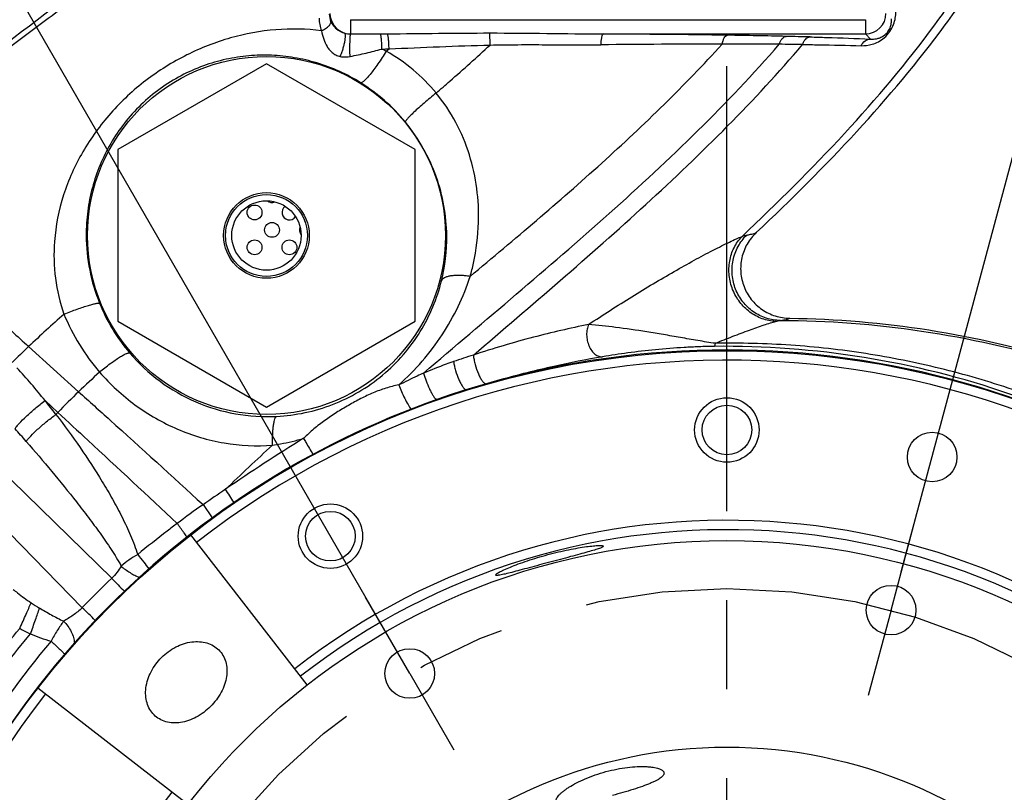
# Model space of a CAD drawing. Header units: inches. Extents: x 0 to 34, y 0 to 22.
# Tile 22 of 164: x 4 to 5.5, y 5.9 to 7.1. Entities that reach past the tile are written whole.
import ezdxf

# ---------------------------------------------------------------- set-up
doc = ezdxf.new("R2010")
doc.units = ezdxf.units.IN
doc.header["$LTSCALE"] = 1.87
doc.header["$MEASUREMENT"] = 0
doc.linetypes.add('CENTER', pattern=[0.6, 0.375, -0.075, 0.075, -0.075])
doc.layers.get('0').update_dxf_attribs({"linetype": 'CONTINUOUS'})
doc.layers.add('3_ALL_AXES', color=7, linetype='CONTINUOUS')
doc.layers.add('7_ALL_FEATURES', color=7, linetype='CONTINUOUS')
doc.styles.get("Standard").update_dxf_attribs({"font": 'txt', "width": 0.8})
doc.dimstyles.new('DIMSTYLE_1', dxfattribs={"dimtxt": 0.14, "dimasz": 0.156, "dimexe": 0.125, "dimexo": 0.0625, "dimgap": 0.07, "dimtad": 0, "dimtih": 1, "dimtoh": 1, "dimlfac": 4, "dimzin": 4, "dimdsep": 46, "dimtxsty": 'Standard', "dimblk": '_FILLED', "dimblk1": '_FILLED', "dimblk2": '_FILLED', "dimcen": 0.09, "dimadec": 0, "dimazin": 0, "dimtp": 0.001, "dimtm": 0.001, "dimtfac": 1, "dimtofl": 0, "dimtmove": 0, "dimatfit": 3, "dimldrblk": '_FILLED', "dimfxl": 0, "dimtolj": 1, "dimtzin": 4, "dimarcsym": 0})
doc.dimstyles.new('DIMSTYLE_4', dxfattribs={"dimtxt": 0.14, "dimasz": 0.156, "dimexe": 0.125, "dimexo": 0.0625, "dimgap": 0.09, "dimtad": 0, "dimtih": 1, "dimtoh": 1, "dimdec": 0, "dimlfac": 4, "dimzin": 4, "dimdsep": 46, "dimtxsty": 'Standard', "dimblk": '_FILLED', "dimblk1": '_FILLED', "dimblk2": '_FILLED', "dimcen": 0.09, "dimadec": 0, "dimazin": 0, "dimtp": 0.5, "dimtm": 0.5, "dimtfac": 1, "dimtdec": 0, "dimtofl": 0, "dimtmove": 0, "dimatfit": 3, "dimldrblk": '_FILLED', "dimfxl": 0, "dimtolj": 1, "dimtzin": 4, "dimarcsym": 0})

# ---------------------------------------------------------------- blocks, each defined once
blk = doc.blocks.new('_FILLED')
at = {"color": 0, "linetype": 'ByBlock'}
blk.add_solid([(0, 0), (-1, 0.2003), (-1, -0.2003)], dxfattribs=at)
blk = doc.blocks.new('*D1')
at = {"color": 2, "linetype": 'Continuous'}
for p, q in [((4.1007, 7.7822), (2.6768, 7.7822)), ((2.8018, 7.7822), (2.8018, 6.6472)), ((2.8018, 5.2322), (2.8018, 6.1572)), ((2.9785, 5.2322), (2.6768, 5.2322))]:
    blk.add_line(p, q, dxfattribs=at)
at = {"color": 2, "linetype": 'Continuous', "xscale": 0.156, "yscale": 0.156, "zscale": 0.156}
for p, rotation in [((2.8018, 7.7822), 90), ((2.8018, 5.2322), 270)]:
    blk.add_blockref('_FILLED', p, dxfattribs=dict(at, rotation=rotation))
at = {"color": 2, "linetype": 'Continuous', "insert": (2.6898, 6.5772), "char_height": 0.14, "width": 0.784, "attachment_point": 2, "line_spacing_factor": 0.9}
blk.add_mtext('10.20\\P[259,1]', dxfattribs=at)
blk = doc.blocks.new('*D3')
at = {"color": 2, "linetype": 'Continuous'}
for p, q in [((9.1006, 6.5224), (9.1006, 2.0051)), ((5.1007, 3.11), (5.1007, 2.0051)), ((5.1007, 2.1301), (6.6387, 2.1301)), ((9.1006, 2.1301), (7.5627, 2.1301))]:
    blk.add_line(p, q, dxfattribs=at)
at = {"color": 2, "linetype": 'Continuous', "xscale": 0.156, "yscale": 0.156, "zscale": 0.156, "rotation": 180}
blk.add_blockref('_FILLED', (5.1007, 2.1301), dxfattribs=at)
at = {"color": 2, "linetype": 'Continuous', "xscale": 0.156, "yscale": 0.156, "zscale": 0.156}
blk.add_blockref('_FILLED', (9.1006, 2.1301), dxfattribs=at)
at = {"color": 2, "linetype": 'Continuous', "insert": (6.9887, 2.2001), "char_height": 0.14, "width": 0.784, "attachment_point": 2, "line_spacing_factor": 0.9}
blk.add_mtext('16.00\\P[406,4]', dxfattribs=at)
blk = doc.blocks.new('*D4')
at = {"color": 2, "linetype": 'Continuous'}
for p, q in [((5.1221, 11.8763), (1.8268, 11.8763)), ((1.9518, 11.8763), (1.9518, 8.6943)), ((1.9518, 5.2322), (1.9518, 8.2043)), ((2.9785, 5.2322), (1.8268, 5.2322))]:
    blk.add_line(p, q, dxfattribs=at)
at = {"color": 2, "linetype": 'Continuous', "xscale": 0.156, "yscale": 0.156, "zscale": 0.156}
for p, rotation in [((1.9518, 11.8763), 90), ((1.9518, 5.2322), 270)]:
    blk.add_blockref('_FILLED', p, dxfattribs=dict(at, rotation=rotation))
at = {"color": 2, "linetype": 'Continuous', "insert": (1.9518, 8.6243), "char_height": 0.14, "width": 0.56, "attachment_point": 2, "line_spacing_factor": 0.9}
blk.add_mtext('26.58\\P[675]', dxfattribs=at)
blk = doc.blocks.new('*D5')
at = {"color": 2, "linetype": 'Continuous'}
for p, q in [((5.1046, 11.8763), (1.1532, 11.8763)), ((1.2782, 11.8763), (1.2782, 4.9492)), ((1.2782, 2.6117), (1.2782, 4.4592)), ((4.9991, 2.6117), (1.1532, 2.6117))]:
    blk.add_line(p, q, dxfattribs=at)
at = {"color": 2, "linetype": 'Continuous', "xscale": 0.156, "yscale": 0.156, "zscale": 0.156}
for p, rotation in [((1.2782, 11.8763), 90), ((1.2782, 2.6117), 270)]:
    blk.add_blockref('_FILLED', p, dxfattribs=dict(at, rotation=rotation))
at = {"color": 2, "linetype": 'Continuous', "insert": (1.1662, 4.8792), "char_height": 0.14, "width": 0.784, "attachment_point": 2, "line_spacing_factor": 0.9}
blk.add_mtext('37.06\\P[941,3]', dxfattribs=at)
blk = doc.blocks.new('*D22')
at = {"color": 2, "linetype": 'Continuous'}
for p, q in [((5.1007, 7.3545), (5.1007, 8.3068)), ((5.3757, 6.2585), (5.8965, 8.202))]:
    blk.add_line(p, q, dxfattribs=at)
blk.add_arc((5.1007, 5.2322), 2.9495, 69.4921, 90, dxfattribs=at)
for points in [[(5.2575, 8.2089), (5.1007, 8.1818), (5.2559, 8.1464)], [(5.7051, 8.0873), (5.8641, 8.0813), (5.7197, 8.148)]]:
    blk.add_solid(points, dxfattribs=at)
at = {"color": 2, "linetype": 'Continuous', "insert": (6.3627, 7.9682), "char_height": 0.14, "width": 0.317333, "attachment_point": 2, "line_spacing_factor": 0.9}
blk.add_mtext('15\\Fgdt;{\\Fgdt;~}', dxfattribs=at)
blk = doc.blocks.new('*D23')
at = {"color": 2, "linetype": 'Continuous'}
for p, q in [((5.3757, 6.2585), (6.0031, 8.6)), ((4.5695, 6.1524), (3.3574, 8.2517))]:
    blk.add_line(p, q, dxfattribs=at)
for start, end in [(75, 95.4537), (103.3611, 120)]:
    blk.add_arc((5.1007, 5.2322), 3.3616, start, end, dxfattribs=at)
for points in [[(5.8118, 8.4858), (5.9708, 8.4793), (5.8266, 8.5465)], [(3.5418, 8.2457), (3.4199, 8.1434), (3.5718, 8.1909)]]:
    blk.add_solid(points, dxfattribs=at)
at = {"color": 2, "linetype": 'Continuous', "insert": (4.5526, 8.6188), "char_height": 0.14, "width": 0.317333, "attachment_point": 2, "line_spacing_factor": 0.9}
blk.add_mtext('45\\Fgdt;{\\Fgdt;~}', dxfattribs=at)

msp = doc.modelspace()

# ---------------------------------------------------------------- linework, layer by layer
at = {"color": 7, "linetype": 'Continuous'}
for p, q in [((4.5075, 7.129), (4.5075, 7.1065)), ((4.5075, 7.129), (5.319, 7.129)), ((5.319, 7.129), (5.319, 7.1065)), ((4.5541, 7.1066), (4.5654, 7.1067)), ((4.7273, 7.089), (4.7272, 7.108)), ((4.9058, 7.1065), (5.319, 7.1065)), ((5.319, 7.1065), (5.327, 7.0985)), ((4.5636, 7.0792), (4.5681, 7.0831)), ((3.9999, 6.6138), (4.0788, 6.5425)), ((4.0258, 6.5285), (4.046, 6.5099)), ((3.9041, 6.4699), (4.1309, 6.2486)), ((4.0844, 6.2021), (3.8631, 6.4289)), ((4.275, 6.3645), (4.2891, 6.3435))]:
    msp.add_line(p, q, dxfattribs=at)
for centre, radius in [((4.3749, 6.7888), 0.2821), ((5.1007, 6.4822), 0.0391), ((4.4757, 6.3148), 0.0391)]:
    msp.add_circle(centre, radius, dxfattribs=at)
for centre, radius, start, end in [((4.5051, 7.1385), 0.0312, 181.0954, 203.9659), ((4.5075, 7.139), 0.0325, 180.0543, 253.7757), ((5.319, 7.139), 0.0325, 270.0537, 359.9463), ((4.5075, 7.1402), 0.0337, 254.256, 269.8608), ((4.5218, 12.812), 5.7055, 269.8558, 270.324), ((4.777, -15.0678), 22.1746, 89.16127, 89.66705), ((4.9238, -4.657), 11.7628, 88.6826, 89.13426), ((4.9399, -3.7888), 10.8944, 88.46473, 88.66229), ((4.3768, 11.2009), 4.1222, 272.505, 272.659), ((4.4333, 6.8373), 0.2747, 61.6969, 63.2355), ((4.4291, 6.8379), 0.2762, 39.4642, 60.8807), ((5.0829, -9.0225), 16.1129, 89.96308, 90.64277), ((5.1288, -2.1033), 9.1937, 89.66071, 90.221), ((5.0914, -1.3294), 8.4201, 89.12568, 89.37496), ((4.3709, 6.7846), 0.2884, 39.3811, 58.0884), ((4.3806, 6.7904), 0.2899, 180.3088, 202.0075), ((4.3756, 6.7855), 0.2836, 346.0763, 0.6607), ((4.3766, 6.7886), 0.2855, 201.9838, 220.4575), ((5.6791, 4.8327), 2.4478, 131.5436, 133.3139), ((4.8167, 5.7483), 1.19, 133.3414, 135.0823), ((5.1485, 5.1722), 1.4965, 107.3929, 108.6506), ((5.1007, 5.2322), 1.3761, 337.6112, 105.0519), ((3.1615, 5.8362), 1.1074, 38.6945, 42.2227), ((5.7479, 4.7958), 2.416, 132.6236, 133.6983), ((5.1007, 5.2322), 1.3761, 105.067, 158.8102), ((4.8623, 5.7233), 1.1336, 133.7251, 136.0648), ((3.0631, 5.7526), 1.2365, 37.5834, 38.8677), ((3.0225, 7.4962), 1.4214, 315.8828, 316.0574), ((1.9985, 4.7238), 2.6494, 41.0636, 41.6377), ((5.9105, 4.0688), 2.8183, 121.6071, 124.597), ((6.4422, 4.1925), 3.0607, 132.2443, 134.1481), ((5.481, 4.642), 2.1027, 123.8298, 124.9983), ((3.1951, 5.6536), 1.3357, 32.3329, 33.3913), ((5.192, 5.0597), 1.5948, 125.1015, 126.91), ((3.6514, 5.9011), 0.7265, 35.224, 36.6615), ((3.8244, 6.0234), 0.5146, 34.3048, 35.2031), ((5.5955, 4.7375), 2.1044, 134.1052, 135.8948), ((7.0291, 9.0394), 4.0235, 223.9181, 224.3277), ((4.1837, 6.4806), 0.325, 236.4124, 239.154), ((1.2944, 3.3047), 4.0223, 45.6722, 46.0819), ((4.137, 6.4366), 0.3069, 240.4956, 244.0405), ((5.0755, 5.2729), 1.3602, 139.8844, 149.1467), ((4.1135, 6.4269), 0.2884, 247.3963, 254.2592)]:
    msp.add_arc(centre, radius, start, end, dxfattribs=at)
for points, knots in [([(3.7065, 6.882), (3.7381, 6.9109), (3.8028, 6.9664), (3.9342, 7.0699), (4.0657, 7.1674), (4.1909, 7.2655), (4.2767, 7.3382), (4.3535, 7.4119), (4.3986, 7.4639), (4.4186, 7.4903)], [0, 0, 0, 0, 0.136988, 0.272133, 0.534708, 0.660289, 0.780496, 0.894071, 1, 1, 1, 1]), ([(3.7102, 6.8788), (3.7424, 6.9077), (3.8085, 6.9631), (3.91, 7.0415), (4.0113, 7.1168), (4.1102, 7.1903), (4.2044, 7.2633), (4.2918, 7.3368), (4.3697, 7.4114), (4.4153, 7.4643), (4.4354, 7.4912)], [0, 0, 0, 0, 0.136586, 0.271601, 0.404489, 0.53436, 0.660095, 0.78042, 0.894052, 1, 1, 1, 1]), ([(5.1246, 6.7873), (5.1801, 6.8397), (5.2871, 6.9458), (5.4078, 7.0887), (5.4904, 7.2089), (5.5439, 7.3011), (5.5886, 7.396), (5.6119, 7.4615), (5.6218, 7.4944)], [0, 0, 0, 0, 0.262042, 0.516501, 0.640404, 0.762135, 0.881875, 1, 1, 1, 1]), ([(5.1471, 6.7935), (5.2016, 6.8448), (5.3064, 6.9489), (5.4246, 7.0892), (5.5057, 7.2071), (5.5583, 7.2976), (5.6024, 7.3908), (5.6257, 7.4549), (5.6356, 7.4873)], [0, 0, 0, 0, 0.261767, 0.516039, 0.639947, 0.761762, 0.881662, 1, 1, 1, 1]), ([(5.3122, 7.088), (5.3181, 7.0878), (5.3312, 7.0894), (5.3472, 7.0979), (5.358, 7.1098), (5.3653, 7.1237), (5.3671, 7.1351), (5.3669, 7.1419)], [0, 0, 0, 0, 0.204655, 0.455889, 0.610675, 0.759821, 1, 1, 1, 1]), ([(4.458, 7.1312), (4.4579, 7.1279), (4.4585, 7.1211), (4.4604, 7.1146), (4.4617, 7.1115)], [0, 0, 0, 0, 0.501654, 1, 1, 1, 1]), ([(4.4617, 7.1115), (4.4639, 7.1126), (4.467, 7.1143), (4.4708, 7.117), (4.4731, 7.1189), (4.4748, 7.1208), (4.4763, 7.123), (4.4769, 7.1248), (4.4766, 7.1258)], [0, 0, 0, 0, 0.342999, 0.498445, 0.637255, 0.757105, 0.856664, 1, 1, 1, 1]), ([(4.4766, 7.1258), (4.4776, 7.1236), (4.48, 7.1195), (4.4869, 7.1125), (4.4936, 7.1091), (4.4984, 7.1078)], [0, 0, 0, 0, 0.252384, 0.482914, 1, 1, 1, 1]), ([(5.327, 7.0985), (5.3302, 7.0982), (5.3353, 7.0985), (5.3423, 7.1005), (5.3488, 7.1039), (5.355, 7.1099), (5.3588, 7.1175), (5.3602, 7.1245), (5.3602, 7.1285), (5.3601, 7.1303)], [0, 0, 0, 0, 0.181545, 0.286313, 0.414992, 0.597123, 0.770854, 0.895775, 1, 1, 1, 1]), ([(4.4617, 7.1115), (4.4378, 7.1146), (4.3892, 7.1155), (4.3171, 7.1022), (4.2476, 7.0752), (4.1834, 7.0351), (4.1277, 6.9834), (4.0833, 6.9222), (4.0524, 6.8535), (4.0425, 6.8041), (4.0407, 6.7792)], [0, 0, 0, 0, 0.121323, 0.243215, 0.367797, 0.495066, 0.622751, 0.748994, 0.874191, 1, 1, 1, 1]), ([(4.4617, 7.1115), (4.4625, 7.107), (4.4646, 7.0984), (4.4691, 7.0883), (4.474, 7.0813), (4.4785, 7.0768), (4.4843, 7.073), (4.4887, 7.0715), (4.4911, 7.0709)], [0, 0, 0, 0, 0.259512, 0.499737, 0.616718, 0.736157, 0.863072, 1, 1, 1, 1]), ([(4.4911, 7.0709), (4.4919, 7.0725), (4.4933, 7.076), (4.4952, 7.0816), (4.4969, 7.0875), (4.4983, 7.0933), (4.4991, 7.0986), (4.4995, 7.1029), (4.4994, 7.1057), (4.499, 7.1072), (4.4986, 7.1077), (4.4984, 7.1078)], [0, 0, 0, 0, 0.138289, 0.296144, 0.460973, 0.620504, 0.762788, 0.877214, 0.956335, 0.982028, 1, 1, 1, 1]), ([(4.5066, 7.071), (4.5066, 7.0728), (4.5065, 7.0765), (4.5065, 7.0821), (4.5065, 7.088), (4.5066, 7.0935), (4.5067, 7.0978), (4.5068, 7.1008), (4.5069, 7.1026), (4.5071, 7.1041), (4.5072, 7.1052), (4.5073, 7.106), (4.5074, 7.1064), (4.5075, 7.1065)], [0, 0, 0, 0, 0.148112, 0.311992, 0.47946, 0.639038, 0.779653, 0.839622, 0.891336, 0.933851, 0.966383, 0.98851, 1, 1, 1, 1]), ([(4.557, 7.0826), (4.557, 7.0854), (4.5569, 7.0896), (4.5565, 7.095), (4.5562, 7.0985), (4.5557, 7.1015), (4.5553, 7.1039), (4.5548, 7.1054), (4.5544, 7.1062), (4.5542, 7.1065), (4.5541, 7.1066)], [0, 0, 0, 0, 0.350997, 0.514289, 0.661266, 0.786816, 0.886781, 0.957919, 0.982434, 1, 1, 1, 1]), ([(4.5654, 7.1067), (4.5924, 7.1069), (4.6463, 7.1076), (4.7002, 7.108), (4.7272, 7.108)], [0, 0, 0, 0, 0.499772, 1, 1, 1, 1]), ([(4.5681, 7.0831), (4.5681, 7.0858), (4.5679, 7.0899), (4.5676, 7.0951), (4.5673, 7.0985), (4.5669, 7.1015), (4.5665, 7.1038), (4.566, 7.1055), (4.5656, 7.1064), (4.5654, 7.1067)], [0, 0, 0, 0, 0.346951, 0.50904, 0.655116, 0.780722, 0.881721, 0.955259, 1, 1, 1, 1]), ([(4.7272, 7.108), (4.757, 7.108), (4.8166, 7.1075), (4.8761, 7.1066), (4.9058, 7.1065)], [0, 0, 0, 0, 0.500457, 1, 1, 1, 1]), ([(4.9022, 7.0893), (4.9023, 7.0915), (4.9026, 7.0956), (4.9034, 7.1009), (4.9042, 7.1043), (4.9051, 7.106), (4.9056, 7.1064), (4.9058, 7.1065)], [0, 0, 0, 0, 0.374704, 0.682649, 0.893512, 0.958564, 1, 1, 1, 1]), ([(5.0933, 7.0903), (5.0937, 7.0922), (5.0943, 7.0949), (5.0955, 7.0983), (5.0972, 7.1016), (5.0995, 7.1043), (5.1016, 7.1045)], [0, 0, 0, 0, 0.339301, 0.490233, 0.625354, 1, 1, 1, 1]), ([(5.1832, 7.0902), (5.1837, 7.092), (5.185, 7.0951), (5.1875, 7.0991), (5.1906, 7.1019), (5.1931, 7.1026), (5.1943, 7.1027)], [0, 0, 0, 0, 0.305758, 0.57425, 0.80217, 1, 1, 1, 1]), ([(5.2199, 7.0898), (5.2204, 7.0914), (5.2218, 7.0945), (5.2246, 7.0984), (5.228, 7.101), (5.2306, 7.1017), (5.2318, 7.1018)], [0, 0, 0, 0, 0.29643, 0.56119, 0.792594, 1, 1, 1, 1]), ([(5.2318, 7.1018), (5.2405, 7.1015), (5.2722, 7.1006), (5.304, 7.0995), (5.327, 7.0985)], [0, 0, 0, 0, 0.27321, 1, 1, 1, 1]), ([(5.3122, 7.088), (5.3137, 7.0909), (5.3169, 7.0949), (5.3226, 7.0979), (5.3256, 7.0984), (5.327, 7.0985)], [0, 0, 0, 0, 0.524159, 0.76685, 1, 1, 1, 1]), ([(4.5066, 7.071), (4.515, 7.0727), (4.5319, 7.0763), (4.5486, 7.0804), (4.557, 7.0826)], [0, 0, 0, 0, 0.498498, 1, 1, 1, 1]), ([(4.5636, 7.0792), (4.5594, 7.0724), (4.5531, 7.0627), (4.5445, 7.0507), (4.5387, 7.0432), (4.5336, 7.0371), (4.5297, 7.0332), (4.5271, 7.031), (4.5256, 7.03), (4.5244, 7.0294), (4.5236, 7.0294), (4.5233, 7.0295)], [0, 0, 0, 0, 0.367996, 0.535616, 0.683914, 0.807601, 0.902336, 0.938019, 0.965739, 0.985908, 1, 1, 1, 1]), ([(4.5681, 7.0831), (4.5946, 7.0841), (4.6476, 7.0865), (4.7007, 7.0885), (4.7273, 7.089)], [0, 0, 0, 0, 0.49911, 1, 1, 1, 1]), ([(4.6224, 6.5717), (4.671, 6.6134), (4.7693, 6.6963), (4.9152, 6.822), (5.0553, 6.9516), (5.1425, 7.0431), (5.1832, 7.0902)], [0, 0, 0, 0, 0.25131, 0.504702, 0.755487, 1, 1, 1, 1]), ([(4.6424, 7.0134), (4.6496, 7.0197), (4.6783, 7.0445), (4.7065, 7.0698), (4.7273, 7.089)], [0, 0, 0, 0, 0.251813, 1, 1, 1, 1]), ([(4.696, 6.7243), (4.7661, 6.7828), (4.8701, 6.8708), (5.0018, 6.9939), (5.0637, 7.0578), (5.0933, 7.0903)], [0, 0, 0, 0, 0.506413, 0.755758, 1, 1, 1, 1]), ([(4.7011, 6.6002), (4.7924, 6.6786), (4.9297, 6.795), (5.1022, 6.9591), (5.1823, 7.0454), (5.2199, 7.0898)], [0, 0, 0, 0, 0.505701, 0.755864, 1, 1, 1, 1]), ([(4.7273, 7.089), (4.7419, 7.0893), (4.7712, 7.0897), (4.815, 7.0896), (4.8587, 7.0892), (4.8877, 7.0892), (4.9022, 7.0893)], [0, 0, 0, 0, 0.251059, 0.501729, 0.751526, 1, 1, 1, 1]), ([(5.2199, 7.0898), (5.2283, 7.0897), (5.259, 7.0893), (5.2898, 7.0887), (5.3122, 7.088)], [0, 0, 0, 0, 0.273026, 1, 1, 1, 1]), ([(4.5233, 7.0295), (4.5125, 7.0363), (4.4901, 7.0482), (4.4549, 7.0614), (4.4191, 7.0698), (4.383, 7.0736), (4.3468, 7.0727), (4.3107, 7.0672), (4.2748, 7.0568), (4.2397, 7.0413), (4.2065, 7.0207), (4.1764, 6.9955), (4.1503, 6.9664), (4.1287, 6.9345), (4.1118, 6.9004), (4.0996, 6.8644), (4.0922, 6.8271), (4.0907, 6.8016), (4.0907, 6.7888)], [0, 0, 0, 0, 0.0636, 0.125576, 0.186119, 0.245771, 0.305272, 0.365448, 0.427039, 0.490403, 0.555222, 0.620449, 0.685036, 0.748567, 0.811277, 0.87372, 0.936483, 1, 1, 1, 1]), ([(4.4911, 7.0709), (4.4924, 7.0707), (4.4975, 7.0699), (4.5028, 7.0702), (4.5066, 7.071)], [0, 0, 0, 0, 0.251301, 1, 1, 1, 1]), ([(4.6424, 7.0134), (4.6391, 7.0108), (4.6328, 7.0055), (4.6236, 6.9977), (4.6152, 6.9903), (4.6078, 6.9836), (4.6025, 6.9785), (4.5991, 6.975), (4.5971, 6.9728), (4.5956, 6.971), (4.5945, 6.9696), (4.5939, 6.9685), (4.5937, 6.9679), (4.5938, 6.9676)], [0, 0, 0, 0, 0.186934, 0.369191, 0.538854, 0.689357, 0.81479, 0.866465, 0.910141, 0.945409, 0.971993, 0.989935, 1, 1, 1, 1]), ([(4.7092, 6.8093), (4.7097, 6.8271), (4.7079, 6.8632), (4.6963, 6.9166), (4.675, 6.9678), (4.6543, 6.999), (4.6424, 7.0134)], [0, 0, 0, 0, 0.244806, 0.492186, 0.743854, 1, 1, 1, 1]), ([(4.6591, 6.7888), (4.6589, 6.8044), (4.656, 6.836), (4.6436, 6.8825), (4.6232, 6.9272), (4.6044, 6.9547), (4.5938, 6.9676)], [0, 0, 0, 0, 0.241944, 0.488098, 0.740776, 1, 1, 1, 1]), ([(3.7102, 6.8788), (3.7112, 6.878), (3.7141, 6.8754), (3.7197, 6.8703), (3.7278, 6.8629), (3.7384, 6.8531), (3.7514, 6.8412), (3.773, 6.8213), (3.8048, 6.792), (3.8478, 6.7525), (3.8958, 6.7084), (3.9471, 6.6617), (3.9822, 6.6298), (3.9999, 6.6138)], [0, 0, 0, 0, 0.010233, 0.029535, 0.057678, 0.094428, 0.139496, 0.192361, 0.319162, 0.469868, 0.63818, 0.817331, 1, 1, 1, 1]), ([(4.696, 6.7243), (4.698, 6.7313), (4.7049, 6.7591), (4.7085, 6.7878), (4.7092, 6.8093)], [0, 0, 0, 0, 0.251312, 1, 1, 1, 1]), ([(4.8827, 6.6486), (4.9053, 6.6635), (4.9391, 6.6852), (4.9843, 6.7127), (5.0171, 6.7318), (5.0484, 6.7494), (5.0734, 6.7627), (5.0919, 6.7721), (5.1042, 6.7782), (5.1149, 6.7832), (5.1215, 6.7861), (5.1246, 6.7873)], [0, 0, 0, 0, 0.290503, 0.431775, 0.568611, 0.698662, 0.818392, 0.872729, 0.922081, 0.965149, 1, 1, 1, 1]), ([(5.1776, 6.6534), (5.1704, 6.6537), (5.1559, 6.6566), (5.1362, 6.6673), (5.1201, 6.6833), (5.1088, 6.7033), (5.1034, 6.7256), (5.1041, 6.7484), (5.111, 6.7698), (5.1195, 6.782), (5.1246, 6.7873)], [0, 0, 0, 0, 0.121319, 0.245065, 0.371083, 0.498647, 0.626469, 0.753183, 0.877846, 1, 1, 1, 1]), ([(5.1851, 6.6548), (5.1776, 6.6549), (5.1662, 6.6567), (5.1522, 6.6625), (5.1391, 6.6702), (5.125, 6.6836), (5.1134, 6.7038), (5.1081, 6.7266), (5.1094, 6.7499), (5.1174, 6.7718), (5.1267, 6.7842), (5.1321, 6.7895)], [0, 0, 0, 0, 0.123249, 0.185305, 0.247537, 0.372376, 0.49801, 0.624069, 0.750045, 0.875453, 1, 1, 1, 1]), ([(5.1471, 6.7935), (5.1415, 6.7882), (5.1317, 6.7759), (5.1232, 6.754), (5.1215, 6.7306), (5.1267, 6.7077), (5.1383, 6.6873), (5.1555, 6.6712), (5.1766, 6.6609), (5.1921, 6.6584), (5.1998, 6.6583)], [0, 0, 0, 0, 0.124999, 0.25, 0.375002, 0.500002, 0.625002, 0.750003, 0.875003, 1, 1, 1, 1]), ([(5.1246, 6.7873), (5.1259, 6.7878), (5.1284, 6.7887), (5.1309, 6.7893), (5.1321, 6.7895)], [0, 0, 0, 0, 0.559788, 1, 1, 1, 1]), ([(5.1321, 6.7895), (5.134, 6.7899), (5.1373, 6.7905), (5.1417, 6.7915), (5.1446, 6.7923), (5.1462, 6.793), (5.1468, 6.7933), (5.1471, 6.7935)], [0, 0, 0, 0, 0.368264, 0.657755, 0.867889, 0.943456, 1, 1, 1, 1]), ([(4.0407, 6.7792), (4.0393, 6.76), (4.0403, 6.721), (4.0492, 6.6831), (4.0557, 6.6648)], [0, 0, 0, 0, 0.498897, 1, 1, 1, 1]), ([(4.5835, 6.5532), (4.6095, 6.5764), (4.6552, 6.6291), (4.6856, 6.692), (4.696, 6.7243)], [0, 0, 0, 0, 0.506126, 1, 1, 1, 1]), ([(4.696, 6.7243), (4.6932, 6.7247), (4.6875, 6.7254), (4.6794, 6.7258), (4.672, 6.7258), (4.6655, 6.7251), (4.66, 6.724), (4.6557, 6.7224), (4.6525, 6.7202), (4.6511, 6.7183), (4.6508, 6.7173)], [0, 0, 0, 0, 0.182749, 0.353604, 0.508669, 0.645413, 0.762122, 0.858391, 0.935837, 1, 1, 1, 1]), ([(4.3908, 6.5037), (4.4059, 6.5044), (4.436, 6.5084), (4.4797, 6.5213), (4.5211, 6.5413), (4.5588, 6.5678), (4.5915, 6.6), (4.6181, 6.6364), (4.6382, 6.6757), (4.6474, 6.7034), (4.6508, 6.7173)], [0, 0, 0, 0, 0.125637, 0.251472, 0.378456, 0.506452, 0.633786, 0.758593, 0.880406, 1, 1, 1, 1]), ([(4.0557, 6.6648), (4.0592, 6.6662), (4.0662, 6.6689), (4.0763, 6.6726), (4.0856, 6.6759), (4.0938, 6.6785), (4.1007, 6.6805), (4.1055, 6.6816), (4.1085, 6.6821), (4.1101, 6.6822), (4.1111, 6.6821), (4.1117, 6.6819), (4.1119, 6.6817)], [0, 0, 0, 0, 0.192625, 0.377106, 0.546215, 0.694442, 0.816969, 0.909992, 0.94446, 0.970699, 0.988882, 1, 1, 1, 1]), ([(4.0557, 6.6648), (4.0625, 6.6482), (4.0788, 6.6161), (4.1001, 6.5871), (4.1118, 6.5735)], [0, 0, 0, 0, 0.500679, 1, 1, 1, 1]), ([(4.8827, 6.6486), (4.8536, 6.6426), (4.7925, 6.6285), (4.7324, 6.6107), (4.7011, 6.6002)], [0, 0, 0, 0, 0.474557, 1, 1, 1, 1]), ([(4.8827, 6.6486), (4.8816, 6.6462), (4.88, 6.6408), (4.8793, 6.6321), (4.8804, 6.6232), (4.8831, 6.6146), (4.8872, 6.6072), (4.8923, 6.6015), (4.8983, 6.598), (4.9027, 6.5974), (4.9047, 6.5976)], [0, 0, 0, 0, 0.125689, 0.262847, 0.405325, 0.54643, 0.679441, 0.799438, 0.905126, 1, 1, 1, 1]), ([(5.0822, 6.6188), (5.0777, 6.6194), (5.0686, 6.6208), (5.0549, 6.6231), (5.0412, 6.6255), (5.0276, 6.6279), (5.014, 6.6303), (4.9963, 6.6333), (4.9668, 6.6382), (4.9275, 6.6439), (4.8969, 6.6473), (4.8827, 6.6486)], [0, 0, 0, 0, 0.067558, 0.136672, 0.205901, 0.27472, 0.342843, 0.410104, 0.541633, 0.78914, 1, 1, 1, 1]), ([(5.0822, 6.6188), (5.0915, 6.6226), (5.1095, 6.6297), (5.1352, 6.6394), (5.1549, 6.6464), (5.1687, 6.6509), (5.1748, 6.6527), (5.1776, 6.6534)], [0, 0, 0, 0, 0.296825, 0.571514, 0.812308, 0.914553, 1, 1, 1, 1]), ([(5.1776, 6.6534), (5.1789, 6.6537), (5.1814, 6.6543), (5.184, 6.6547), (5.1851, 6.6548)], [0, 0, 0, 0, 0.548378, 1, 1, 1, 1]), ([(5.1851, 6.6548), (5.1869, 6.6551), (5.1902, 6.6556), (5.1945, 6.6564), (5.1976, 6.6572), (5.1992, 6.6579), (5.1998, 6.6583)], [0, 0, 0, 0, 0.364688, 0.652635, 0.863814, 1, 1, 1, 1]), ([(5.1851, 6.6548), (5.2595, 6.6548), (5.4095, 6.6434), (5.6307, 6.5938), (5.8443, 6.512), (5.9776, 6.4365), (6.041, 6.3937)], [0, 0, 0, 0, 0.24609, 0.495471, 0.747046, 1, 1, 1, 1]), ([(5.1998, 6.6583), (5.273, 6.6575), (5.4206, 6.6449), (5.638, 6.5948), (5.8479, 6.5136), (5.9791, 6.4392), (6.0415, 6.3971)], [0, 0, 0, 0, 0.2462, 0.495621, 0.747165, 1, 1, 1, 1]), ([(5.0809, 6.614), (5.0729, 6.6139), (5.057, 6.6134), (5.026, 6.6119), (4.9885, 6.609), (4.9456, 6.604), (4.9179, 6.5999), (4.9047, 6.5976)], [0, 0, 0, 0, 0.136319, 0.268888, 0.525859, 0.772723, 1, 1, 1, 1]), ([(5.0822, 6.6188), (5.0821, 6.6182), (5.0819, 6.617), (5.0816, 6.6155), (5.0813, 6.6146), (5.0811, 6.614), (5.0809, 6.614)], [0, 0, 0, 0, 0.394304, 0.6931, 0.893194, 1, 1, 1, 1]), ([(5.9606, 6.3111), (5.8989, 6.3605), (5.7667, 6.4488), (5.549, 6.5453), (5.3182, 6.6031), (5.1598, 6.6149), (5.0809, 6.614)], [0, 0, 0, 0, 0.250189, 0.500259, 0.750208, 1, 1, 1, 1]), ([(5.9691, 6.3198), (5.9066, 6.3689), (5.773, 6.4567), (5.5899, 6.5364), (5.4371, 6.5808), (5.32, 6.6042), (5.2014, 6.6175), (5.1219, 6.6195), (5.0822, 6.6188)], [0, 0, 0, 0, 0.250036, 0.499982, 0.625029, 0.750052, 0.875048, 1, 1, 1, 1]), ([(4.1118, 6.5735), (4.1173, 6.5781), (4.1254, 6.5845), (4.136, 6.5921), (4.1429, 6.5967), (4.1487, 6.6002), (4.153, 6.6023), (4.1557, 6.6033), (4.1573, 6.6037), (4.1585, 6.6038), (4.1591, 6.6035), (4.1594, 6.6034)], [0, 0, 0, 0, 0.374897, 0.541924, 0.688119, 0.809202, 0.901957, 0.937014, 0.964543, 0.985039, 1, 1, 1, 1]), ([(4.1594, 6.6034), (4.1735, 6.5868), (4.2056, 6.5569), (4.2626, 6.5242), (4.3254, 6.5053), (4.3692, 6.5026), (4.3908, 6.5037)], [0, 0, 0, 0, 0.250439, 0.500364, 0.750123, 1, 1, 1, 1]), ([(4.7011, 6.6002), (4.7013, 6.5979), (4.702, 6.5929), (4.7043, 6.5829), (4.7076, 6.5733), (4.7117, 6.5647), (4.7148, 6.5598), (4.7177, 6.5564), (4.72, 6.555), (4.721, 6.5549)], [0, 0, 0, 0, 0.139807, 0.293011, 0.600985, 0.737905, 0.852656, 0.940139, 1, 1, 1, 1]), ([(4.9047, 6.5976), (4.8791, 6.5931), (4.8249, 6.5825), (4.7715, 6.569), (4.7435, 6.5611)], [0, 0, 0, 0, 0.472979, 1, 1, 1, 1]), ([(4.6699, 6.5901), (4.6659, 6.5887), (4.6499, 6.5831), (4.6341, 6.5767), (4.6224, 6.5717)], [0, 0, 0, 0, 0.248424, 1, 1, 1, 1]), ([(4.6699, 6.5901), (4.6702, 6.5878), (4.6711, 6.5831), (4.6735, 6.5735), (4.6768, 6.5642), (4.6808, 6.5559), (4.6838, 6.551), (4.6863, 6.5478), (4.6882, 6.5461), (4.6891, 6.5456), (4.6895, 6.5454)], [0, 0, 0, 0, 0.13821, 0.289328, 0.594237, 0.731215, 0.847516, 0.937718, 0.972259, 1, 1, 1, 1]), ([(4.1118, 6.5735), (4.1285, 6.5542), (4.1664, 6.5192), (4.2334, 6.4808), (4.3075, 6.4588), (4.359, 6.4564), (4.3845, 6.4583)], [0, 0, 0, 0, 0.250275, 0.500174, 0.749989, 1, 1, 1, 1]), ([(4.6224, 6.5717), (4.6192, 6.5702), (4.6061, 6.5643), (4.5932, 6.558), (4.5835, 6.5532)], [0, 0, 0, 0, 0.249342, 1, 1, 1, 1]), ([(4.6224, 6.5717), (4.6236, 6.5676), (4.6264, 6.5592), (4.6307, 6.5492), (4.6346, 6.5415), (4.6373, 6.5367), (4.6399, 6.5328), (4.6417, 6.5306), (4.6425, 6.5298)], [0, 0, 0, 0, 0.272662, 0.56485, 0.701316, 0.822716, 0.923713, 1, 1, 1, 1]), ([(4.5835, 6.5532), (4.5766, 6.5519), (4.5629, 6.5484), (4.5429, 6.541), (4.5234, 6.5317), (4.5042, 6.5211), (4.4852, 6.5098), (4.4669, 6.4975), (4.4495, 6.4841), (4.4387, 6.4742), (4.4335, 6.469)], [0, 0, 0, 0, 0.121387, 0.242869, 0.367171, 0.493948, 0.621087, 0.747525, 0.873569, 1, 1, 1, 1]), ([(4.5835, 6.5532), (4.5848, 6.5497), (4.5877, 6.5425), (4.5926, 6.5322), (4.5969, 6.524), (4.6003, 6.5184), (4.6019, 6.516), (4.6026, 6.515)], [0, 0, 0, 0, 0.261936, 0.542466, 0.800865, 0.909977, 1, 1, 1, 1]), ([(4.0788, 6.5425), (4.0953, 6.5276), (4.1609, 6.4685), (4.2263, 6.4091), (4.275, 6.3645)], [0, 0, 0, 0, 0.251876, 1, 1, 1, 1]), ([(3.9786, 6.4841), (3.9794, 6.4854), (3.9815, 6.4883), (3.9872, 6.4948), (3.9968, 6.5043), (4.0104, 6.5163), (4.0205, 6.5244), (4.0258, 6.5285)], [0, 0, 0, 0, 0.071311, 0.163481, 0.401113, 0.689742, 1, 1, 1, 1]), ([(3.9961, 6.4642), (3.997, 6.4655), (3.9993, 6.4684), (4.0052, 6.4749), (4.0147, 6.484), (4.028, 6.4953), (4.0378, 6.5029), (4.043, 6.5067)], [0, 0, 0, 0, 0.077469, 0.173624, 0.413085, 0.697247, 1, 1, 1, 1]), ([(4.043, 6.5067), (4.0561, 6.4897), (4.0814, 6.455), (4.1108, 6.4101), (4.1324, 6.3731), (4.1475, 6.3449), (4.1611, 6.3159), (4.1687, 6.2959), (4.1719, 6.2857)], [0, 0, 0, 0, 0.251236, 0.501403, 0.626182, 0.75082, 0.875392, 1, 1, 1, 1]), ([(4.046, 6.5099), (4.0618, 6.4952), (4.1247, 6.437), (4.1874, 6.3787), (4.2342, 6.3349)], [0, 0, 0, 0, 0.25131, 1, 1, 1, 1]), ([(4.3845, 6.4583), (4.3844, 6.4642), (4.3845, 6.4727), (4.3852, 6.4834), (4.386, 6.49), (4.3869, 6.4954), (4.3878, 6.4991), (4.3887, 6.5014), (4.3895, 6.5027), (4.3903, 6.5035), (4.3908, 6.5037)], [0, 0, 0, 0, 0.381126, 0.546637, 0.689998, 0.808128, 0.898908, 0.933723, 0.961692, 1, 1, 1, 1]), ([(3.9961, 6.4642), (4.0097, 6.4486), (4.0365, 6.4171), (4.0691, 6.377), (4.0943, 6.3443), (4.1126, 6.3195), (4.1301, 6.2941), (4.141, 6.2766), (4.1459, 6.2676)], [0, 0, 0, 0, 0.251156, 0.501317, 0.626114, 0.750781, 0.875379, 1, 1, 1, 1]), ([(4.3845, 6.4583), (4.3886, 6.4589), (4.4052, 6.4616), (4.4215, 6.4655), (4.4335, 6.469)], [0, 0, 0, 0, 0.250224, 1, 1, 1, 1]), ([(4.4335, 6.469), (4.4347, 6.4669), (4.4395, 6.4584), (4.4444, 6.45), (4.4482, 6.4438)], [0, 0, 0, 0, 0.249202, 1, 1, 1, 1]), ([(4.2342, 6.3349), (4.2289, 6.3309), (4.2079, 6.3149), (4.1871, 6.2984), (4.1719, 6.2857)], [0, 0, 0, 0, 0.250118, 1, 1, 1, 1]), ([(4.1719, 6.2857), (4.1672, 6.2831), (4.1582, 6.2775), (4.1498, 6.271), (4.1459, 6.2676)], [0, 0, 0, 0, 0.511639, 1, 1, 1, 1]), ([(4.1719, 6.2857), (4.1752, 6.2818), (4.1811, 6.2744), (4.1868, 6.2668), (4.1894, 6.2633)], [0, 0, 0, 0, 0.539278, 1, 1, 1, 1]), ([(4.1459, 6.2676), (4.1438, 6.2642), (4.1393, 6.2575), (4.1338, 6.2514), (4.1309, 6.2486)], [0, 0, 0, 0, 0.494779, 1, 1, 1, 1]), ([(4.1459, 6.2676), (4.148, 6.2657), (4.1525, 6.2621), (4.1597, 6.2572), (4.1671, 6.2531), (4.1722, 6.2509), (4.1746, 6.25)], [0, 0, 0, 0, 0.249989, 0.512917, 0.769182, 1, 1, 1, 1]), ([(3.9754, 6.2309), (3.9777, 6.2291), (3.987, 6.2217), (3.9965, 6.2148), (4.0039, 6.2099)], [0, 0, 0, 0, 0.248606, 1, 1, 1, 1]), ([(3.9859, 6.1695), (3.9894, 6.177), (3.9955, 6.1904), (4.0014, 6.2039), (4.0039, 6.2099)], [0, 0, 0, 0, 0.562562, 1, 1, 1, 1]), ([(4.0027, 6.1606), (4.0055, 6.1681), (4.0105, 6.1817), (4.0151, 6.1954), (4.0171, 6.2016)], [0, 0, 0, 0, 0.552954, 1, 1, 1, 1]), ([(4.0171, 6.2016), (4.0233, 6.1979), (4.0358, 6.1907), (4.0487, 6.1839), (4.0551, 6.1807)], [0, 0, 0, 0, 0.501178, 1, 1, 1, 1]), ([(4.0844, 6.2021), (4.0822, 6.1998), (4.0776, 6.1956), (4.0702, 6.1901), (4.0626, 6.1853), (4.0575, 6.1823), (4.0551, 6.1807)], [0, 0, 0, 0, 0.259173, 0.515315, 0.764455, 1, 1, 1, 1]), ([(4.0551, 6.1807), (4.0515, 6.1761), (4.0446, 6.1658), (4.0384, 6.155), (4.0353, 6.1493)], [0, 0, 0, 0, 0.473005, 1, 1, 1, 1]), ([(4.0551, 6.1807), (4.0575, 6.1784), (4.062, 6.1732), (4.0672, 6.1645), (4.0709, 6.1554), (4.072, 6.1492), (4.0721, 6.1463)], [0, 0, 0, 0, 0.256764, 0.523547, 0.777912, 1, 1, 1, 1]), ([(3.6845, 5.2322), (3.6806, 5.3162), (3.6854, 5.4429), (3.7136, 5.6087), (3.7458, 5.7306), (3.789, 5.8489), (3.8433, 5.9624), (3.9085, 6.0701), (3.9589, 6.1373), (3.9859, 6.1695)], [0, 0, 0, 0, 0.250333, 0.375581, 0.500643, 0.625503, 0.750234, 0.874985, 1, 1, 1, 1]), ([(3.7, 5.2322), (3.6965, 5.3156), (3.7019, 5.4416), (3.7307, 5.6061), (3.7631, 5.727), (3.8065, 5.8441), (3.8608, 5.9563), (3.9257, 6.0627), (3.9759, 6.1289), (4.0027, 6.1606)], [0, 0, 0, 0, 0.250823, 0.376235, 0.501388, 0.626248, 0.75087, 0.87538, 1, 1, 1, 1]), ([(4.0353, 6.1493), (4.0397, 6.1454), (4.0458, 6.1399), (4.0529, 6.1329), (4.0557, 6.13), (4.0568, 6.1288)], [0, 0, 0, 0, 0.592125, 0.8298, 1, 1, 1, 1])]:
    msp.add_open_spline(points, degree=3, knots=knots, dxfattribs=at)
at = {"layer": '3_ALL_AXES', "color": 7, "linetype": 'CENTER'}
for p, q in [((5.1007, 5.2322), (5.1007, 7.292)), ((5.3596, 6.1982), (5.3956, 6.3325)), ((4.6007, 6.0983), (4.5312, 6.2187)), ((5.3596, 6.1982), (5.3235, 6.0638)), ((4.6007, 6.0983), (4.6703, 5.9778))]:
    msp.add_line(p, q, dxfattribs=at)
at = {"layer": '3_ALL_AXES', "color": 7, "linetype": 'Continuous'}
for centre, radius in [((4.3749, 6.7888), 0.0675), ((4.3749, 6.7888), 0.0646), ((4.3749, 6.7888), 0.0547), ((4.3561, 6.8251), 0.0117), ((4.3836, 6.7976), 0.0117), ((4.3561, 6.7701), 0.0117), ((4.4111, 6.7701), 0.0117), ((5.1007, 6.4822), 0.0508), ((5.4243, 6.4396), 0.0391), ((4.4757, 6.3148), 0.0508), ((5.3596, 6.1982), 0.0391), ((4.6007, 6.0983), 0.0391), ((5.1007, 5.2322), 0.75)]:
    msp.add_circle(centre, radius, dxfattribs=at)
at = {"layer": '3_ALL_AXES', "color": 7, "linetype": 'CENTER'}
msp.add_circle((5.1007, 5.2322), 1, dxfattribs=at)
at = {"layer": '3_ALL_AXES', "color": 7, "linetype": 'Continuous'}
for centre, start, end in [((4.3836, 6.8526), 232.594, 291.4153), ((4.4111, 6.8251), 124.4097, 325.5903), ((4.4386, 6.7976), 158.5847, 217.406)]:
    msp.add_arc(centre, 0.0117, start, end, dxfattribs=at)
for points, knots in [([(4.8185, 6.2857), (4.824, 6.2872), (4.8349, 6.2899), (4.8508, 6.2934), (4.8656, 6.2962), (4.8786, 6.2983), (4.8882, 6.2994), (4.8946, 6.3), (4.8984, 6.3001), (4.9014, 6.3002), (4.9034, 6.3), (4.9046, 6.2998), (4.9053, 6.2996), (4.9058, 6.2993), (4.9059, 6.2991)], [0, 0, 0, 0, 0.192536, 0.377941, 0.548945, 0.699297, 0.823289, 0.873919, 0.916314, 0.950139, 0.975135, 0.984331, 0.9914, 1, 1, 1, 1]), ([(4.9059, 6.2991), (4.9059, 6.2989), (4.9056, 6.2984), (4.9051, 6.298), (4.9045, 6.2976), (4.9036, 6.2971), (4.9021, 6.2964), (4.8983, 6.2949), (4.8913, 6.2927), (4.8809, 6.2897), (4.8682, 6.2862), (4.8537, 6.2824), (4.838, 6.2782), (4.8272, 6.2753), (4.8216, 6.2738)], [0, 0, 0, 0, 0.008032, 0.014685, 0.02346, 0.034445, 0.047672, 0.080814, 0.172897, 0.296594, 0.44729, 0.619196, 0.805921, 1, 1, 1, 1]), ([(4.7361, 6.2536), (4.736, 6.2538), (4.7363, 6.2543), (4.7368, 6.2548), (4.7377, 6.2556), (4.7394, 6.2567), (4.742, 6.2582), (4.7454, 6.26), (4.7512, 6.2627), (4.7601, 6.2665), (4.7724, 6.2713), (4.7866, 6.2762), (4.8021, 6.2811), (4.8129, 6.2842), (4.8185, 6.2857)], [0, 0, 0, 0, 0.0086, 0.015669, 0.024865, 0.049861, 0.083686, 0.12608, 0.176711, 0.300703, 0.451055, 0.622059, 0.807464, 1, 1, 1, 1]), ([(4.8216, 6.2738), (4.8161, 6.2724), (4.8053, 6.2694), (4.7896, 6.2652), (4.7751, 6.2613), (4.7624, 6.2579), (4.7519, 6.2553), (4.7447, 6.2538), (4.7407, 6.2532), (4.739, 6.253), (4.738, 6.253), (4.7373, 6.253), (4.7366, 6.2531), (4.7361, 6.2534), (4.7361, 6.2536)], [0, 0, 0, 0, 0.194079, 0.380804, 0.55271, 0.703406, 0.827103, 0.919186, 0.952328, 0.965555, 0.97654, 0.985315, 0.991968, 1, 1, 1, 1]), ([(4.2094, 6.1236), (4.216, 6.1302), (4.2308, 6.1412), (4.2524, 6.1483), (4.2693, 6.1489), (4.281, 6.1469), (4.2914, 6.1424), (4.2973, 6.1379), (4.2998, 6.1354)], [0, 0, 0, 0, 0.278795, 0.541881, 0.664826, 0.781351, 0.892414, 1, 1, 1, 1]), ([(4.2998, 6.1354), (4.3023, 6.1328), (4.3068, 6.127), (4.3111, 6.1167), (4.3129, 6.1053), (4.3122, 6.0931), (4.3091, 6.0806), (4.3018, 6.0641), (4.2933, 6.0528), (4.2867, 6.0462)], [0, 0, 0, 0, 0.107964, 0.218262, 0.333475, 0.455212, 0.583908, 0.718851, 1, 1, 1, 1]), ([(4.1976, 6.0332), (4.1951, 6.0357), (4.1905, 6.0416), (4.1861, 6.052), (4.1841, 6.0637), (4.1847, 6.0806), (4.1918, 6.1022), (4.2028, 6.117), (4.2094, 6.1236)], [0, 0, 0, 0, 0.107585, 0.218648, 0.335173, 0.458118, 0.721205, 1, 1, 1, 1]), ([(4.2867, 6.0462), (4.2801, 6.0397), (4.2689, 6.0312), (4.2523, 6.0239), (4.2399, 6.0208), (4.2277, 6.0201), (4.2162, 6.0219), (4.2059, 6.0262), (4.2001, 6.0306), (4.1976, 6.0332)], [0, 0, 0, 0, 0.281153, 0.416096, 0.544791, 0.666527, 0.781739, 0.892037, 1, 1, 1, 1]), ([(4.9101, 5.9436), (4.9158, 5.9451), (4.927, 5.9477), (4.9435, 5.9504), (4.9588, 5.9517), (4.9706, 5.9518), (4.9789, 5.9512), (4.9842, 5.9506), (4.9889, 5.9497), (4.9929, 5.9486), (4.9962, 5.9473), (4.9988, 5.9459), (5.0006, 5.9442), (5.0013, 5.9429), (5.0015, 5.9423)], [0, 0, 0, 0, 0.186154, 0.364569, 0.528304, 0.672155, 0.735389, 0.792339, 0.842741, 0.886461, 0.923489, 0.954098, 0.979041, 1, 1, 1, 1]), ([(4.8317, 5.8968), (4.8315, 5.8974), (4.8315, 5.8989), (4.8322, 5.9012), (4.8337, 5.9038), (4.8359, 5.9065), (4.8388, 5.9095), (4.8425, 5.9126), (4.8468, 5.9158), (4.8537, 5.9205), (4.8639, 5.9262), (4.8778, 5.9328), (4.8934, 5.9387), (4.9044, 5.9421), (4.9101, 5.9436)], [0, 0, 0, 0, 0.020959, 0.045902, 0.076511, 0.113539, 0.157259, 0.20766, 0.26461, 0.327845, 0.471697, 0.635433, 0.813849, 1, 1, 1, 1]), ([(5.0015, 5.9423), (5.0016, 5.9417), (5.0017, 5.9403), (5.0008, 5.9382), (4.9992, 5.9362), (4.9968, 5.9341), (4.9936, 5.9319), (4.9897, 5.9297), (4.9851, 5.9274), (4.9777, 5.9241), (4.9669, 5.9201), (4.9525, 5.9153), (4.9367, 5.9106), (4.9258, 5.9076), (4.9202, 5.9061)], [0, 0, 0, 0, 0.020309, 0.043136, 0.071088, 0.105581, 0.147275, 0.196337, 0.252703, 0.316072, 0.461897, 0.628835, 0.810655, 1, 1, 1, 1])]:
    msp.add_open_spline(points, degree=3, knots=knots, dxfattribs=at)
at = {"layer": '7_ALL_FEATURES', "color": 7, "linetype": 'Continuous'}
for p, q in [((4.3749, 7.0595), (4.1405, 6.9241)), ((4.6093, 6.9241), (4.3749, 7.0595)), ((4.1405, 6.9241), (4.1405, 6.6535)), ((4.6093, 6.6535), (4.6093, 6.9241)), ((4.1405, 6.6535), (4.3749, 6.5182)), ((4.3749, 6.5182), (4.6093, 6.6535)), ((4.4391, 6.0804), (4.2556, 6.3168)), ((4.251, 5.8918), (4.0146, 6.0753))]:
    msp.add_line(p, q, dxfattribs=at)
for radius in [1.375, 1.0757]:
    msp.add_circle((5.1007, 5.2322), radius, dxfattribs=at)
for radius, start, end in [(1.36, 322.1808, 127.9272), (1.1077, 322.1808, 127.9518), (1.0928, 322.1808, 127.9537), (1.36, 142.1808, 307.9272), (1.1077, 142.1808, 307.9518)]:
    msp.add_arc((5.1007, 5.2322), radius, start, end, dxfattribs=at)

# ---------------------------------------------------------------- dimensions: what is measured, and where the dimension line sits
at = {"color": 2, "linetype": 'Continuous'}
for base, p1, p2, angle, picture, middle in [((1.2782, 2.6117), (5.1671, 11.8763), (5.0616, 2.6117), 270, '*D5', (1.2782, 4.7042)), ((1.9518, 5.2322), (5.1846, 11.8763), (3.041, 5.2322), 270, '*D4', (1.9518, 8.4493)), ((2.8018, 7.7822), (3.041, 5.2322), (4.1632, 7.7822), 90, '*D1', (2.8018, 6.4022))]:
    dim = msp.add_linear_dim(base=base, p1=p1, p2=p2, angle=angle, dimstyle='DIMSTYLE_1', dxfattribs=at)
    dim.commit()
    dim.dimension.update_dxf_attribs({"geometry": picture, "text_midpoint": middle, "dimtype": 160})
for base, line1, line2, picture, middle in [((4.662, 8.5651), ((6.0031, 8.6), (5.3757, 6.2585)), ((4.5695, 6.1524), (3.3574, 8.2517)), '*D23', (4.5526, 8.5488)), ((5.4857, 8.1565), ((5.8965, 8.202), (5.3757, 6.2585)), ((5.1007, 7.3545), (5.1007, 8.3068)), '*D22', (6.3627, 7.8982))]:
    dim = msp.add_angular_dim_2l(base=base, line1=line1, line2=line2, dimstyle='DIMSTYLE_4', dxfattribs=at)
    dim.commit()
    dim.dimension.update_dxf_attribs({"geometry": picture, "text_midpoint": middle, "dimtype": 162})
dim = msp.add_linear_dim(base=(9.1006, 2.1301), p1=(5.1007, 3.1725), p2=(9.1006, 6.5849), dimstyle='DIMSTYLE_1', dxfattribs=at)
dim.commit()
dim.dimension.update_dxf_attribs({"geometry": '*D3', "text_midpoint": (7.1007, 2.0251), "dimtype": 160})

doc.saveas('drawing.dxf')
